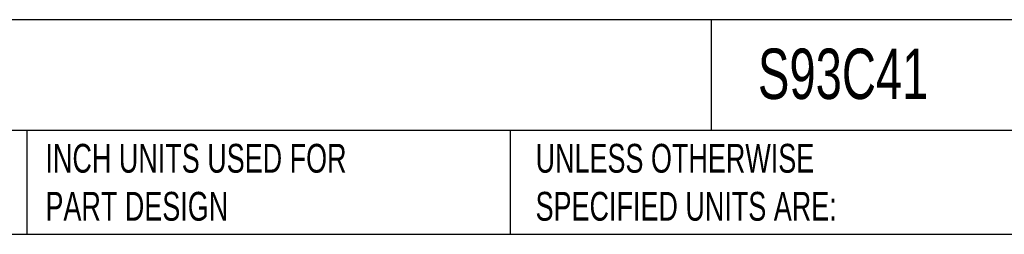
# Model space of a CAD drawing. Header units: inches. Extents: x 0.5 to 21.5, y 0.5 to 16.5.
# Tile 12 of 17: x 8.3 to 14, y 0.5 to 1.7. Entities that reach past the tile are written whole.
import ezdxf

# ---------------------------------------------------------------- set-up
doc = ezdxf.new("R2010")
doc.units = ezdxf.units.IN
doc.header["$LTSCALE"] = 2
doc.header["$MEASUREMENT"] = 0
doc.linetypes.add('SLD-Solid', pattern=[0])
doc.layers.add('TEXT', color=140, linetype='SLD-Solid', lineweight=25)
doc.styles.add('SLDTEXTSTYLE0', font='TXT', dxfattribs={"width": 0.7})

msp = doc.modelspace()

# ---------------------------------------------------------------- linework, layer by layer
at = {"layer": 'TEXT'}
for p, q in [((21.5, 1.7422), (0.5, 1.7422)), ((12.2645, 1.7422), (12.2645, 1.1)), ((21.5, 1.1), (0.5, 1.1)), ((8.3058, 1.1), (8.3058, 0.5)), ((11.1022, 1.1), (11.1022, 0.5)), ((0.5, 0.5), (21.5, 0.5))]:
    msp.add_line(p, q, dxfattribs=at)

# ---------------------------------------------------------------- texts
at = {"layer": 'TEXT', "attachment_point": 1, "style": 'SLDTEXTSTYLE0'}
for s, insert, char_height in [('RUB S93 PNEUMATIC MANUAL BALL VALVE', (0.6272, 1.5749), 0.291667), ('S93C41', (12.536, 1.5749), 0.29167), ('INCH UNITS USED FOR ^JPART DESIGN', (8.4137, 1.0234), 0.166667), ('UNLESS OTHERWISE ^JSPECIFIED UNITS ARE:', (11.2495, 1.0234), 0.166667)]:
    msp.add_mtext(s, dxfattribs=dict(at, insert=insert, char_height=char_height))

doc.saveas('drawing.dxf')
